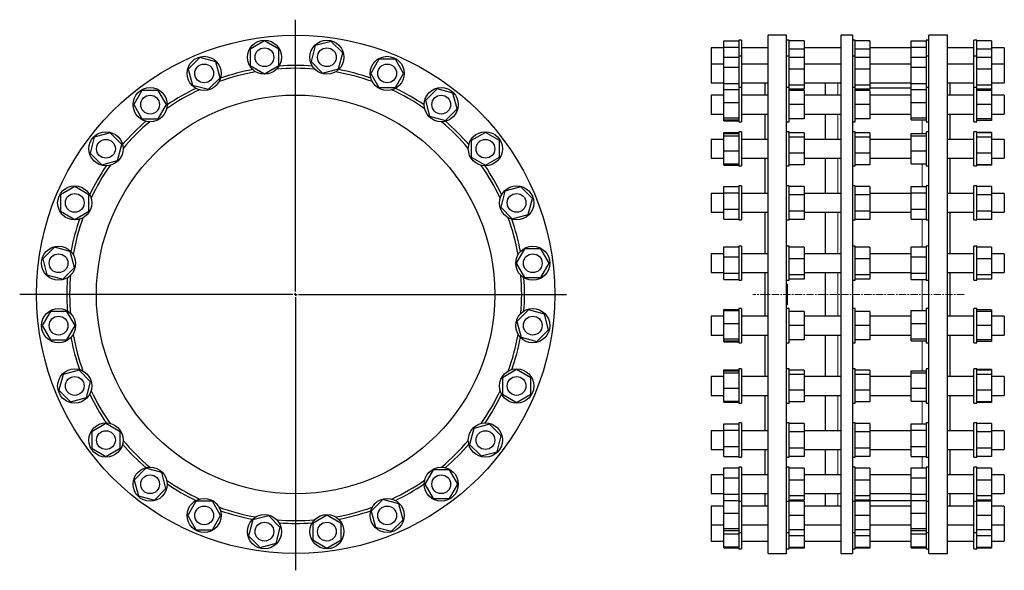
# Model space of a CAD drawing. Header units: millimetres. Extents: x 62 to 1792, y 151 to 1937.
# Tile 2 of 2: x 62 to 1792, y 970 to 1937. Entities that reach past the tile are written whole.
import ezdxf

# ---------------------------------------------------------------- set-up
doc = ezdxf.new("R2010")
doc.units = ezdxf.units.MM
doc.linetypes.add('CENTERX2', pattern=[20.32, 12.7, -2.54, 2.54, -2.54])
doc.layers.add('FORMAT', color=7, linetype='Continuous')

# ---------------------------------------------------------------- blocks, each defined once
blk = doc.blocks.new('SW_CENTERMARKSYMBOL_0')
at = {"layer": 'FORMAT', "color": 0}
for p, q in [((0, 5), (0, 482.3)), ((-5, 0), (-484.7, 0)), ((0, 0), (-2.5, 0)), ((0, 0), (0, 2.5)), ((0, 0), (0, -2.5)), ((0, 0), (2.5, 0)), ((5, 0), (475.5, 0)), ((0, -5), (0, -484.3))]:
    blk.add_line(p, q, dxfattribs=at)

msp = doc.modelspace()

# ---------------------------------------------------------------- linework, layer by layer
at = {"color": 7, "linetype": 'Continuous', "lineweight": 25}
for p, q in [((1409, 1909.8), (1376.7, 1909.8)), ((1376.7, 999.8), (1376.7, 1909.8)), ((1409, 999.8), (1409, 1909.8)), ((1524.8, 1909.8), (1504.8, 1909.8)), ((1504.8, 1909.8), (1504.8, 999.8)), ((1524.8, 1909.8), (1524.8, 999.8)), ((1691.7, 1909.8), (1659.4, 1909.8)), ((1659.4, 1454.8), (1659.4, 1909.8)), ((1691.7, 1454.8), (1691.7, 1909.8)), ((492.2, 1900.1), (467.2, 1885.6)), ((467.2, 1885.6), (467.2, 1856.8)), ((517.2, 1885.6), (492.2, 1900.1)), ((517.2, 1856.8), (517.2, 1885.6)), ((581.5, 1891.6), (574, 1863.7)), ((609.3, 1899.1), (581.5, 1891.6)), ((629.7, 1878.7), (609.3, 1899.1)), ((1299.2, 1887.7), (1276.7, 1887.7)), ((1276.7, 1887.7), (1276.7, 1859.3)), ((1299.2, 1899.8), (1325.2, 1899.8)), ((1299.2, 1888.8), (1299.2, 1899.8)), ((1299.2, 1888.8), (1325.2, 1888.8)), ((1299.2, 1871.4), (1299.2, 1888.8)), ((1330.2, 1901.2), (1325.2, 1901.2)), ((1325.2, 1901.2), (1325.2, 1872.8)), ((1330.2, 1901.2), (1330.2, 1872.8)), ((1376.7, 1887.7), (1330.2, 1887.7)), ((1414, 1901.2), (1409, 1901.2)), ((1414, 1872.8), (1414, 1901.2)), ((1440, 1900.1), (1414, 1900.1)), ((1440, 1885.6), (1414, 1885.6)), ((1440, 1900.1), (1440, 1885.6)), ((1504.8, 1887.7), (1440, 1887.7)), ((1440, 1885.6), (1440, 1870.7)), ((1529.8, 1901.2), (1524.8, 1901.2)), ((1529.8, 1872.8), (1529.8, 1901.2)), ((1555.8, 1900.1), (1529.8, 1900.1)), ((1555.8, 1885.6), (1529.8, 1885.6)), ((1555.8, 1900.1), (1555.8, 1885.6)), ((1628.4, 1887.7), (1555.8, 1887.7)), ((1555.8, 1885.6), (1555.8, 1870.7)), ((1628.4, 1899.8), (1654.4, 1899.8)), ((1628.4, 1888.8), (1628.4, 1899.8)), ((1628.4, 1871.4), (1628.4, 1888.8)), ((1628.4, 1888.8), (1654.4, 1888.8)), ((1659.4, 1901.2), (1654.4, 1901.2)), ((1654.4, 1901.2), (1654.4, 1872.8)), ((1738.2, 1887.7), (1691.7, 1887.7)), ((1743.2, 1901.2), (1738.2, 1901.2)), ((1738.2, 1872.8), (1738.2, 1901.2)), ((1743.2, 1872.8), (1743.2, 1901.2)), ((1769.2, 1900.1), (1743.2, 1900.1)), ((1769.2, 1885.6), (1743.2, 1885.6)), ((1769.2, 1900.1), (1769.2, 1885.6)), ((1791.7, 1887.7), (1769.2, 1887.7)), ((1769.2, 1885.6), (1769.2, 1870.7)), ((1791.7, 1887.7), (1791.7, 1859.3)), ((378.8, 1870.7), (358.4, 1850.3)), ((406.7, 1863.2), (378.8, 1870.7)), ((622.3, 1850.8), (629.7, 1878.7)), ((693.3, 1867.8), (678.9, 1842.8)), ((722.2, 1867.8), (693.3, 1867.8)), ((736.6, 1842.8), (722.2, 1867.8)), ((1299.2, 1871.4), (1325.2, 1871.4)), ((1299.2, 1853.9), (1299.2, 1871.4)), ((1330.2, 1872.8), (1325.2, 1872.8)), ((1325.2, 1872.8), (1325.2, 1872.6)), ((1325.2, 1872.6), (1325.2, 1818)), ((1330.2, 1872.8), (1330.2, 1872.6)), ((1330.2, 1872.6), (1330.2, 1818)), ((1414, 1872.8), (1409, 1872.8)), ((1414, 1818), (1414, 1872.8)), ((1440, 1870.7), (1414, 1870.7)), ((1440, 1870.7), (1440, 1850.3)), ((1529.8, 1872.8), (1524.8, 1872.8)), ((1529.8, 1818), (1529.8, 1872.8)), ((1555.8, 1870.7), (1529.8, 1870.7)), ((1555.8, 1870.7), (1555.8, 1850.3)), ((1628.4, 1871.4), (1654.4, 1871.4)), ((1628.4, 1853.9), (1628.4, 1871.4)), ((1659.4, 1872.8), (1654.4, 1872.8)), ((1654.4, 1872.8), (1654.4, 1872.6)), ((1654.4, 1872.6), (1654.4, 1818)), ((1743.2, 1872.8), (1738.2, 1872.8)), ((1738.2, 1818), (1738.2, 1872.8)), ((1743.2, 1818), (1743.2, 1872.8)), ((1769.2, 1870.7), (1743.2, 1870.7)), ((1769.2, 1870.7), (1769.2, 1850.3)), ((414.2, 1835.3), (406.7, 1863.2)), ((467.2, 1856.8), (492.2, 1842.3)), ((492.2, 1842.3), (517.2, 1856.8)), ((574, 1863.7), (594.4, 1843.3)), ((594.4, 1843.3), (622.3, 1850.8)), ((1299.2, 1859.3), (1276.7, 1859.3)), ((1276.7, 1859.3), (1276.7, 1826.3)), ((1299.2, 1825.3), (1299.2, 1853.9)), ((1299.2, 1853.9), (1325.2, 1853.9)), ((1376.7, 1859.3), (1330.2, 1859.3)), ((1504.8, 1859.3), (1440, 1859.3)), ((1628.4, 1859.3), (1555.8, 1859.3)), ((1628.4, 1853.9), (1654.4, 1853.9)), ((1628.4, 1825.3), (1628.4, 1853.9)), ((1738.2, 1859.3), (1691.7, 1859.3)), ((1791.7, 1859.3), (1769.2, 1859.3)), ((1791.7, 1859.3), (1791.7, 1826.3)), ((358.4, 1850.3), (365.9, 1822.4)), ((393.8, 1814.9), (414.2, 1835.3)), ((678.9, 1842.8), (693.3, 1817.8)), ((722.2, 1817.8), (736.6, 1842.8)), ((1440, 1850.3), (1414, 1850.3)), ((1440, 1850.3), (1440, 1822.4)), ((1555.8, 1850.3), (1529.8, 1850.3)), ((1555.8, 1850.3), (1555.8, 1822.4)), ((1769.2, 1850.3), (1743.2, 1850.3)), ((1769.2, 1850.3), (1769.2, 1822.4)), ((365.9, 1822.4), (393.8, 1814.9)), ((693.3, 1817.8), (722.2, 1817.8)), ((1276.7, 1826.3), (1299.2, 1826.3)), ((1299.2, 1825.3), (1325.2, 1825.3)), ((1299.2, 1814.7), (1299.2, 1825.3)), ((1330.2, 1818), (1325.2, 1818)), ((1325.2, 1818), (1325.2, 1815.7)), ((1330.2, 1826.3), (1376.7, 1826.3)), ((1330.2, 1818), (1330.2, 1815.7)), ((1371.7, 1804.5), (1371.7, 1826.3)), ((1414, 1818), (1409, 1818)), ((1440, 1822.4), (1414, 1822.4)), ((1414, 1758), (1414, 1818)), ((1440, 1826.3), (1503.7, 1826.3)), ((1440, 1822.4), (1440, 1814.9)), ((1477.3, 1826.3), (1477.3, 1804.5)), ((1529.8, 1818), (1524.8, 1818)), ((1555.8, 1822.4), (1529.8, 1822.4)), ((1529.8, 1758), (1529.8, 1818)), ((1555.8, 1826.3), (1628.4, 1826.3)), ((1555.8, 1822.4), (1555.8, 1814.9)), ((1628.4, 1816.8), (1555.8, 1816.8)), ((1628.4, 1825.3), (1654.4, 1825.3)), ((1628.4, 1814.7), (1628.4, 1825.3)), ((1659.4, 1818), (1654.4, 1818)), ((1654.4, 1818), (1654.4, 1815.7)), ((1691.7, 1826.3), (1738.2, 1826.3)), ((1696.7, 1804.5), (1696.7, 1826.3)), ((1743.2, 1818), (1738.2, 1818)), ((1738.2, 1758), (1738.2, 1818)), ((1769.2, 1822.4), (1743.2, 1822.4)), ((1743.2, 1758), (1743.2, 1818)), ((1769.2, 1826.3), (1791.7, 1826.3)), ((1769.2, 1822.4), (1769.2, 1814.9)), ((276.9, 1813), (262.5, 1788)), ((305.8, 1813), (276.9, 1813)), ((320.2, 1788), (305.8, 1813)), ((795.3, 1815.9), (774.8, 1795.5)), ((823.1, 1808.4), (795.3, 1815.9)), ((830.6, 1780.5), (823.1, 1808.4)), ((1299.2, 1804.5), (1276.7, 1804.5)), ((1276.7, 1804.5), (1276.7, 1771.5)), ((1299.2, 1814.7), (1325.2, 1814.7)), ((1299.2, 1791.8), (1299.2, 1814.7)), ((1325.2, 1815.7), (1325.2, 1758)), ((1330.2, 1815.7), (1330.2, 1758)), ((1376.7, 1804.5), (1330.2, 1804.5)), ((1440, 1814.9), (1414, 1814.9)), ((1440, 1813), (1414, 1813)), ((1440, 1813), (1440, 1788)), ((1504.8, 1804.5), (1440, 1804.5)), ((1555.8, 1814.9), (1529.8, 1814.9)), ((1555.8, 1813), (1529.8, 1813)), ((1555.8, 1813), (1555.8, 1788)), ((1628.4, 1804.5), (1555.8, 1804.5)), ((1628.4, 1814.7), (1654.4, 1814.7)), ((1628.4, 1791.8), (1628.4, 1814.7)), ((1654.4, 1815.7), (1654.4, 1758)), ((1738.2, 1804.5), (1691.7, 1804.5)), ((1769.2, 1814.9), (1743.2, 1814.9)), ((1769.2, 1813), (1743.2, 1813)), ((1769.2, 1814.9), (1769.2, 1813)), ((1769.2, 1813), (1769.2, 1788)), ((1791.7, 1804.5), (1769.2, 1804.5)), ((1791.7, 1804.5), (1791.7, 1771.5)), ((262.5, 1788), (276.9, 1763)), ((305.8, 1763), (320.2, 1788)), ((774.8, 1795.5), (782.3, 1767.6)), ((1299.2, 1791.8), (1325.2, 1791.8)), ((1299.2, 1765.1), (1299.2, 1791.8)), ((1440, 1788), (1414, 1788)), ((1440, 1788), (1440, 1763)), ((1555.8, 1788), (1529.8, 1788)), ((1555.8, 1788), (1555.8, 1763)), ((1628.4, 1765.1), (1628.4, 1791.8)), ((1628.4, 1791.8), (1654.4, 1791.8)), ((1769.2, 1788), (1743.2, 1788)), ((1769.2, 1788), (1769.2, 1763)), ((782.3, 1767.6), (810.2, 1760.1)), ((810.2, 1760.1), (830.6, 1780.5)), ((1276.7, 1771.5), (1299.2, 1771.5)), ((1299.2, 1765.1), (1325.2, 1765.1)), ((1299.2, 1761.3), (1299.2, 1765.1)), ((1330.2, 1771.5), (1376.7, 1771.5)), ((1371.7, 1727), (1371.7, 1771.5)), ((1440, 1771.5), (1504.7, 1771.5)), ((1477.3, 1771.5), (1477.3, 1727)), ((1555.8, 1771.5), (1628.4, 1771.5)), ((1628.4, 1765.1), (1654.4, 1765.1)), ((1628.4, 1761.3), (1628.4, 1765.1)), ((1691.7, 1771.5), (1738.2, 1771.5)), ((1696.7, 1727), (1696.7, 1771.5)), ((1769.2, 1771.5), (1791.7, 1771.5)), ((276.9, 1763), (305.8, 1763)), ((1299.2, 1761.3), (1325.2, 1761.3)), ((1299.2, 1759.4), (1299.2, 1761.3)), ((1299.2, 1759.4), (1325.2, 1759.4)), ((1325.2, 1758), (1330.2, 1758)), ((1409, 1758), (1414, 1758)), ((1440, 1763), (1414, 1763)), ((1524.8, 1758), (1529.8, 1758)), ((1555.8, 1763), (1529.8, 1763)), ((1628.4, 1761.3), (1654.4, 1761.3)), ((1654.4, 1758), (1659.4, 1758)), ((1738.2, 1758), (1743.2, 1758)), ((1769.2, 1763), (1743.2, 1763)), ((1769.2, 1760.1), (1743.2, 1760.1)), ((1769.2, 1763), (1769.2, 1760.1)), ((193.4, 1730.9), (186, 1703)), ((221.3, 1738.3), (193.4, 1730.9)), ((241.7, 1717.9), (221.3, 1738.3)), ((880.3, 1739.3), (855.3, 1724.9)), ((905.3, 1724.9), (880.3, 1739.3)), ((1299.2, 1739.1), (1325.2, 1739.1)), ((1299.2, 1737.1), (1299.2, 1739.1)), ((1299.2, 1737.1), (1325.2, 1737.1)), ((1299.2, 1733.4), (1299.2, 1737.1)), ((1299.2, 1733.4), (1325.2, 1733.4)), ((1299.2, 1706.7), (1299.2, 1733.4)), ((1330.2, 1740.5), (1325.2, 1740.5)), ((1325.2, 1740.5), (1325.2, 1734.3)), ((1325.2, 1734.3), (1325.2, 1680.5)), ((1330.2, 1740.5), (1330.2, 1734.3)), ((1330.2, 1734.3), (1330.2, 1680.5)), ((1414, 1740.5), (1409, 1740.5)), ((1414, 1680.5), (1414, 1740.5)), ((1440, 1738.3), (1414, 1738.3)), ((1440, 1730.9), (1414, 1730.9)), ((1440, 1738.3), (1440, 1730.9)), ((1440, 1730.9), (1440, 1703)), ((1529.8, 1740.5), (1524.8, 1740.5)), ((1529.8, 1680.5), (1529.8, 1740.5)), ((1555.8, 1738.3), (1529.8, 1738.3)), ((1555.8, 1730.9), (1529.8, 1730.9)), ((1555.8, 1738.3), (1555.8, 1730.9)), ((1555.8, 1730.9), (1555.8, 1703)), ((1628.4, 1737.1), (1654.4, 1737.1)), ((1628.4, 1733.4), (1628.4, 1737.1)), ((1628.4, 1706.7), (1628.4, 1733.4)), ((1628.4, 1733.4), (1654.4, 1733.4)), ((1659.4, 1740.5), (1654.4, 1740.5)), ((1654.4, 1740.5), (1654.4, 1734.3)), ((1654.4, 1734.3), (1654.4, 1680.5)), ((1743.2, 1740.5), (1738.2, 1740.5)), ((1738.2, 1680.5), (1738.2, 1740.5)), ((1743.2, 1680.5), (1743.2, 1740.5)), ((1769.2, 1739.3), (1743.2, 1739.3)), ((1769.2, 1738.3), (1743.2, 1738.3)), ((1769.2, 1730.9), (1743.2, 1730.9)), ((1769.2, 1739.3), (1769.2, 1738.3)), ((1769.2, 1738.3), (1769.2, 1730.9)), ((1769.2, 1730.9), (1769.2, 1703)), ((234.2, 1690), (241.7, 1717.9)), ((855.3, 1724.9), (855.3, 1696)), ((905.3, 1696), (905.3, 1724.9)), ((1299.2, 1727), (1276.7, 1727)), ((1276.7, 1727), (1276.7, 1726.2)), ((1276.7, 1726.2), (1276.7, 1694)), ((1376.7, 1727), (1330.2, 1727)), ((1504.8, 1727), (1440, 1727)), ((1628.4, 1727), (1555.8, 1727)), ((1738.2, 1727), (1691.7, 1727)), ((1791.7, 1727), (1769.2, 1727)), ((1791.7, 1727), (1791.7, 1726.2)), ((1791.7, 1726.2), (1791.7, 1694)), ((186, 1703), (206.4, 1682.6)), ((855.3, 1696), (880.3, 1681.6)), ((880.3, 1681.6), (905.3, 1696)), ((1299.2, 1706.7), (1325.2, 1706.7)), ((1299.2, 1683.8), (1299.2, 1706.7)), ((1440, 1703), (1414, 1703)), ((1440, 1703), (1440, 1682.6)), ((1555.8, 1703), (1529.8, 1703)), ((1555.8, 1703), (1555.8, 1682.6)), ((1628.4, 1706.7), (1654.4, 1706.7)), ((1628.4, 1683.8), (1628.4, 1706.7)), ((1769.2, 1703), (1743.2, 1703)), ((1769.2, 1703), (1769.2, 1682.6)), ((206.4, 1682.6), (234.2, 1690)), ((1276.7, 1694), (1299.2, 1694)), ((1299.2, 1683.8), (1325.2, 1683.8)), ((1299.2, 1681.8), (1299.2, 1683.8)), ((1299.2, 1681.8), (1325.2, 1681.8)), ((1325.2, 1680.5), (1330.2, 1680.5)), ((1330.2, 1694), (1376.7, 1694)), ((1371.7, 1632), (1371.7, 1694)), ((1409, 1680.5), (1414, 1680.5)), ((1440, 1682.6), (1414, 1682.6)), ((1440, 1694), (1504.8, 1694)), ((1477.3, 1694), (1477.3, 1632)), ((1524.8, 1680.5), (1529.8, 1680.5)), ((1555.8, 1682.6), (1529.8, 1682.6)), ((1555.8, 1694), (1628.4, 1694)), ((1628.4, 1683.8), (1654.4, 1683.8)), ((1654.4, 1680.5), (1659.4, 1680.5)), ((1691.7, 1694), (1738.2, 1694)), ((1696.7, 1632), (1696.7, 1694)), ((1738.2, 1680.5), (1743.2, 1680.5)), ((1769.2, 1682.6), (1743.2, 1682.6)), ((1769.2, 1681.6), (1743.2, 1681.6)), ((1769.2, 1694), (1791.7, 1694)), ((1769.2, 1682.6), (1769.2, 1681.6)), ((159, 1644.4), (134, 1629.9)), ((184, 1629.9), (159, 1644.4)), ((942.5, 1643.4), (914.7, 1635.9)), ((963, 1623), (942.5, 1643.4)), ((1299.2, 1644.1), (1325.2, 1644.1)), ((1299.2, 1633.1), (1299.2, 1644.1)), ((1330.2, 1645.5), (1325.2, 1645.5)), ((1325.2, 1645.5), (1325.2, 1633.8)), ((1330.2, 1645.5), (1330.2, 1633.8)), ((1414, 1645.5), (1409, 1645.5)), ((1414, 1585.5), (1414, 1645.5)), ((1440, 1644.4), (1414, 1644.4)), ((1440, 1644.4), (1440, 1629.9)), ((1529.8, 1645.5), (1524.8, 1645.5)), ((1529.8, 1585.5), (1529.8, 1645.5)), ((1555.8, 1644.4), (1529.8, 1644.4)), ((1555.8, 1644.4), (1555.8, 1629.9)), ((1628.4, 1644.1), (1654.4, 1644.1)), ((1628.4, 1633.1), (1628.4, 1644.1)), ((1659.4, 1645.5), (1654.4, 1645.5)), ((1654.4, 1645.5), (1654.4, 1633.8)), ((1743.2, 1645.5), (1738.2, 1645.5)), ((1738.2, 1585.5), (1738.2, 1645.5)), ((1743.2, 1585.5), (1743.2, 1645.5)), ((1769.2, 1644.4), (1743.2, 1644.4)), ((1769.2, 1644.4), (1769.2, 1629.9)), ((134, 1629.9), (134, 1601.1)), ((184, 1601.1), (184, 1629.9)), ((914.7, 1635.9), (907.2, 1608)), ((1299.2, 1632), (1276.7, 1632)), ((1276.7, 1632), (1276.7, 1629.4)), ((1276.7, 1629.4), (1276.7, 1599)), ((1299.2, 1604.5), (1299.2, 1633.1)), ((1299.2, 1633.1), (1325.2, 1633.1)), ((1325.2, 1633.8), (1325.2, 1585.5)), ((1330.2, 1633.8), (1330.2, 1585.5)), ((1376.7, 1632), (1330.2, 1632)), ((1440, 1629.9), (1414, 1629.9)), ((1504.8, 1632), (1440, 1632)), ((1440, 1629.9), (1440, 1601.1)), ((1555.8, 1629.9), (1529.8, 1629.9)), ((1628.4, 1632), (1555.8, 1632)), ((1555.8, 1629.9), (1555.8, 1601.1)), ((1628.4, 1633.1), (1654.4, 1633.1)), ((1628.4, 1604.5), (1628.4, 1633.1)), ((1654.4, 1633.8), (1654.4, 1585.5)), ((1738.2, 1632), (1691.7, 1632)), ((1769.2, 1629.9), (1743.2, 1629.9)), ((1791.7, 1632), (1769.2, 1632)), ((1769.2, 1629.9), (1769.2, 1601.1)), ((1791.7, 1632), (1791.7, 1629.4)), ((1791.7, 1629.4), (1791.7, 1599)), ((955.5, 1595.1), (963, 1623)), ((134, 1601.1), (159, 1586.6)), ((159, 1586.6), (184, 1601.1)), ((907.2, 1608), (927.6, 1587.6)), ((927.6, 1587.6), (955.5, 1595.1)), ((1276.7, 1599), (1299.2, 1599)), ((1299.2, 1586.9), (1299.2, 1604.5)), ((1299.2, 1604.5), (1325.2, 1604.5)), ((1330.2, 1599), (1376.7, 1599)), ((1371.7, 1526.1), (1371.7, 1599)), ((1440, 1601.1), (1414, 1601.1)), ((1440, 1601.1), (1440, 1586.6)), ((1440, 1599), (1504.8, 1599)), ((1477.3, 1599), (1477.3, 1526.1)), ((1555.8, 1601.1), (1529.8, 1601.1)), ((1555.8, 1601.1), (1555.8, 1586.6)), ((1555.8, 1599), (1628.4, 1599)), ((1628.4, 1604.5), (1654.4, 1604.5)), ((1628.4, 1586.9), (1628.4, 1604.5)), ((1691.7, 1599), (1738.2, 1599)), ((1696.7, 1526.1), (1696.7, 1599)), ((1769.2, 1601.1), (1743.2, 1601.1)), ((1769.2, 1601.1), (1769.2, 1586.6)), ((1769.2, 1599), (1791.7, 1599)), ((1299.2, 1586.9), (1325.2, 1586.9)), ((1325.2, 1585.5), (1330.2, 1585.5)), ((1409, 1585.5), (1414, 1585.5)), ((1440, 1586.6), (1414, 1586.6)), ((1524.8, 1585.5), (1529.8, 1585.5)), ((1555.8, 1586.6), (1529.8, 1586.6)), ((1628.4, 1586.9), (1654.4, 1586.9)), ((1654.4, 1585.5), (1659.4, 1585.5)), ((1738.2, 1585.5), (1743.2, 1585.5)), ((1769.2, 1586.6), (1743.2, 1586.6)), ((1330.2, 1539.6), (1325.2, 1539.6)), ((1325.2, 1539.6), (1325.2, 1521.1)), ((1330.2, 1539.6), (1330.2, 1521.1)), ((1414, 1539.6), (1409, 1539.6)), ((1414, 1479.6), (1414, 1539.6)), ((1529.8, 1539.6), (1524.8, 1539.6)), ((1529.8, 1479.6), (1529.8, 1539.6)), ((1659.4, 1539.6), (1654.4, 1539.6)), ((1654.4, 1539.6), (1654.4, 1521.1)), ((1743.2, 1539.6), (1738.2, 1539.6)), ((1738.2, 1479.6), (1738.2, 1539.6)), ((1743.2, 1479.6), (1743.2, 1539.6)), ((123.2, 1537.5), (102.8, 1517.1)), ((151, 1530), (123.2, 1537.5)), ((158.5, 1502.1), (151, 1530)), ((949, 1534.6), (934.6, 1509.6)), ((977.9, 1534.6), (949, 1534.6)), ((992.3, 1509.6), (977.9, 1534.6)), ((1299.2, 1526.1), (1276.7, 1526.1)), ((1276.7, 1526.1), (1276.7, 1520.7)), ((1299.2, 1538.2), (1325.2, 1538.2)), ((1299.2, 1520.7), (1299.2, 1538.2)), ((1376.7, 1526.1), (1330.2, 1526.1)), ((1440, 1537.5), (1414, 1537.5)), ((1440, 1537.5), (1440, 1517.1)), ((1504.8, 1526.1), (1440, 1526.1)), ((1555.8, 1537.5), (1529.8, 1537.5)), ((1555.8, 1537.5), (1555.8, 1517.1)), ((1628.4, 1526.1), (1555.8, 1526.1)), ((1628.4, 1520.7), (1628.4, 1538.2)), ((1628.4, 1538.2), (1654.4, 1538.2)), ((1738.2, 1526.1), (1691.7, 1526.1)), ((1769.2, 1537.5), (1743.2, 1537.5)), ((1769.2, 1537.5), (1769.2, 1517.1)), ((1791.7, 1526.1), (1769.2, 1526.1)), ((1791.7, 1526.1), (1791.7, 1520.7)), ((102.8, 1517.1), (110.2, 1489.2)), ((934.6, 1509.6), (949, 1484.6)), ((977.9, 1484.6), (992.3, 1509.6)), ((1276.7, 1520.7), (1276.7, 1493.1)), ((1299.2, 1520.7), (1325.2, 1520.7)), ((1299.2, 1492), (1299.2, 1520.7)), ((1325.2, 1521.1), (1325.2, 1479.6)), ((1330.2, 1521.1), (1330.2, 1479.6)), ((1440, 1517.1), (1414, 1517.1)), ((1440, 1517.1), (1440, 1489.2)), ((1555.8, 1517.1), (1529.8, 1517.1)), ((1555.8, 1517.1), (1555.8, 1489.2)), ((1628.4, 1492), (1628.4, 1520.7)), ((1628.4, 1520.7), (1654.4, 1520.7)), ((1654.4, 1521.1), (1654.4, 1479.6)), ((1769.2, 1517.1), (1743.2, 1517.1)), ((1769.2, 1517.1), (1769.2, 1489.2)), ((1791.7, 1520.7), (1791.7, 1493.1)), ((110.2, 1489.2), (138.1, 1481.7)), ((138.1, 1481.7), (158.5, 1502.1)), ((1276.7, 1493.1), (1299.2, 1493.1)), ((1299.2, 1492), (1325.2, 1492)), ((1299.2, 1481), (1299.2, 1492)), ((1330.2, 1493.1), (1376.7, 1493.1)), ((1371.7, 1416.5), (1371.7, 1493.1)), ((1440, 1489.2), (1414, 1489.2)), ((1440, 1493.1), (1504.8, 1493.1)), ((1440, 1489.2), (1440, 1481.7)), ((1477.3, 1493.1), (1477.3, 1416.5)), ((1555.8, 1489.2), (1529.8, 1489.2)), ((1555.8, 1493.1), (1628.4, 1493.1)), ((1555.8, 1489.2), (1555.8, 1481.7)), ((1628.4, 1492), (1654.4, 1492)), ((1628.4, 1481), (1628.4, 1492)), ((1691.7, 1493.1), (1738.2, 1493.1)), ((1696.7, 1454.8), (1696.7, 1493.1)), ((1769.2, 1489.2), (1743.2, 1489.2)), ((1769.2, 1493.1), (1791.7, 1493.1)), ((1769.2, 1489.2), (1769.2, 1481.7)), ((949, 1484.6), (977.9, 1484.6)), ((1299.2, 1481), (1325.2, 1481)), ((1325.2, 1479.6), (1330.2, 1479.6)), ((1409, 1479.6), (1414, 1479.6)), ((1410.5, 1472.8), (1409, 1472.8)), ((1410.5, 1472.8), (1410.5, 1459.7)), ((1440, 1481.7), (1414, 1481.7)), ((1524.8, 1479.6), (1529.8, 1479.6)), ((1555.8, 1481.7), (1529.8, 1481.7)), ((1628.4, 1481), (1654.4, 1481)), ((1654.4, 1479.6), (1659.4, 1479.6)), ((1738.2, 1479.6), (1743.2, 1479.6)), ((1769.2, 1481.7), (1743.2, 1481.7)), ((1410.5, 1459.7), (1409, 1459.7)), ((1410.5, 1454.8), (1409, 1454.8)), ((1410.5, 1459.7), (1410.5, 1454.8)), ((1410.5, 1454.8), (1410.5, 1449.9)), ((1659.4, 999.8), (1659.4, 1454.8)), ((1691.7, 999.8), (1691.7, 1454.8)), ((1696.7, 1416.5), (1696.7, 1454.8)), ((1410.5, 1449.9), (1409, 1449.9)), ((1410.5, 1436.8), (1409, 1436.8)), ((1410.5, 1449.9), (1410.5, 1436.8)), ((116.2, 1425), (101.8, 1400)), ((145.1, 1425), (116.2, 1425)), ((159.5, 1400), (145.1, 1425)), ((956, 1427.8), (935.6, 1407.4)), ((983.9, 1420.4), (956, 1427.8)), ((991.3, 1392.5), (983.9, 1420.4)), ((1299.2, 1426.6), (1299.2, 1428.6)), ((1299.2, 1428.6), (1325.2, 1428.6)), ((1299.2, 1403.8), (1299.2, 1426.6)), ((1299.2, 1426.6), (1325.2, 1426.6)), ((1330.2, 1430), (1325.2, 1430)), ((1325.2, 1430), (1325.2, 1403.9)), ((1330.2, 1430), (1330.2, 1403.9)), ((1414, 1430), (1409, 1430)), ((1414, 1370), (1414, 1430)), ((1440, 1425), (1414, 1425)), ((1440, 1425), (1440, 1400)), ((1529.8, 1430), (1524.8, 1430)), ((1529.8, 1370), (1529.8, 1430)), ((1555.8, 1425), (1529.8, 1425)), ((1555.8, 1425), (1555.8, 1400)), ((1628.4, 1403.8), (1628.4, 1426.6)), ((1628.4, 1426.6), (1654.4, 1426.6)), ((1659.4, 1430), (1654.4, 1430)), ((1654.4, 1430), (1654.4, 1403.9)), ((1743.2, 1430), (1738.2, 1430)), ((1738.2, 1370), (1738.2, 1430)), ((1743.2, 1370), (1743.2, 1430)), ((1769.2, 1427.8), (1743.2, 1427.8)), ((1769.2, 1425), (1743.2, 1425)), ((1769.2, 1427.8), (1769.2, 1425)), ((1769.2, 1425), (1769.2, 1400)), ((935.6, 1407.4), (943, 1379.5)), ((1299.2, 1416.5), (1276.7, 1416.5)), ((1276.7, 1416.5), (1276.7, 1407.6)), ((1276.7, 1407.6), (1276.7, 1383.5)), ((1299.2, 1377.1), (1299.2, 1403.8)), ((1299.2, 1403.8), (1325.2, 1403.8)), ((1325.2, 1403.9), (1325.2, 1370)), ((1376.7, 1416.5), (1330.2, 1416.5)), ((1330.2, 1403.9), (1330.2, 1370)), ((1504.8, 1416.5), (1440, 1416.5)), ((1628.4, 1416.5), (1555.8, 1416.5)), ((1628.4, 1403.8), (1654.4, 1403.8)), ((1628.4, 1377.1), (1628.4, 1403.8)), ((1654.4, 1403.9), (1654.4, 1370)), ((1738.2, 1416.5), (1691.7, 1416.5)), ((1791.7, 1416.5), (1769.2, 1416.5)), ((1791.7, 1416.5), (1791.7, 1407.6)), ((1791.7, 1407.6), (1791.7, 1383.5)), ((101.8, 1400), (116.2, 1375)), ((145.1, 1375), (159.5, 1400)), ((970.9, 1372.1), (991.3, 1392.5)), ((1440, 1400), (1414, 1400)), ((1440, 1400), (1440, 1375)), ((1555.8, 1400), (1529.8, 1400)), ((1555.8, 1400), (1555.8, 1375)), ((1769.2, 1400), (1743.2, 1400)), ((1769.2, 1400), (1769.2, 1375)), ((116.2, 1375), (145.1, 1375)), ((943, 1379.5), (970.9, 1372.1)), ((1276.7, 1383.5), (1299.2, 1383.5)), ((1299.2, 1377.1), (1325.2, 1377.1)), ((1299.2, 1373.3), (1299.2, 1377.1)), ((1299.2, 1373.3), (1325.2, 1373.3)), ((1299.2, 1371.3), (1299.2, 1373.3)), ((1299.2, 1371.3), (1325.2, 1371.3)), ((1325.2, 1370), (1330.2, 1370)), ((1330.2, 1383.5), (1376.7, 1383.5)), ((1371.7, 1310.6), (1371.7, 1383.5)), ((1409, 1370), (1414, 1370)), ((1440, 1375), (1414, 1375)), ((1440, 1383.5), (1504.8, 1383.5)), ((1477.3, 1383.5), (1477.3, 1310.6)), ((1524.8, 1370), (1529.8, 1370)), ((1555.8, 1375), (1529.8, 1375)), ((1555.8, 1383.5), (1628.4, 1383.5)), ((1628.4, 1377.1), (1654.4, 1377.1)), ((1628.4, 1373.3), (1628.4, 1377.1)), ((1628.4, 1373.3), (1654.4, 1373.3)), ((1654.4, 1370), (1659.4, 1370)), ((1691.7, 1383.5), (1738.2, 1383.5)), ((1696.7, 1310.6), (1696.7, 1383.5)), ((1738.2, 1370), (1743.2, 1370)), ((1769.2, 1375), (1743.2, 1375)), ((1769.2, 1372.1), (1743.2, 1372.1)), ((1769.2, 1383.5), (1791.7, 1383.5)), ((1769.2, 1375), (1769.2, 1372.1)), ((138.6, 1314.5), (131.1, 1286.6)), ((166.5, 1321.9), (138.6, 1314.5)), ((186.9, 1301.5), (166.5, 1321.9)), ((935.1, 1322.9), (910.1, 1308.5)), ((960.1, 1308.5), (935.1, 1322.9)), ((1299.2, 1322.7), (1325.2, 1322.7)), ((1299.2, 1320.7), (1299.2, 1322.7)), ((1299.2, 1320.7), (1325.2, 1320.7)), ((1299.2, 1317), (1299.2, 1320.7)), ((1299.2, 1290.3), (1299.2, 1317)), ((1299.2, 1317), (1325.2, 1317)), ((1330.2, 1324.1), (1325.2, 1324.1)), ((1325.2, 1324.1), (1325.2, 1290.2)), ((1330.2, 1324.1), (1330.2, 1290.2)), ((1414, 1324.1), (1409, 1324.1)), ((1414, 1264.1), (1414, 1324.1)), ((1440, 1321.9), (1414, 1321.9)), ((1440, 1314.5), (1414, 1314.5)), ((1440, 1321.9), (1440, 1314.5)), ((1440, 1314.5), (1440, 1286.6)), ((1529.8, 1324.1), (1524.8, 1324.1)), ((1529.8, 1264.1), (1529.8, 1324.1)), ((1555.8, 1321.9), (1529.8, 1321.9)), ((1555.8, 1314.5), (1529.8, 1314.5)), ((1555.8, 1321.9), (1555.8, 1314.5)), ((1555.8, 1314.5), (1555.8, 1286.6)), ((1628.4, 1320.7), (1654.4, 1320.7)), ((1628.4, 1317), (1628.4, 1320.7)), ((1628.4, 1290.3), (1628.4, 1317)), ((1628.4, 1317), (1654.4, 1317)), ((1659.4, 1324.1), (1654.4, 1324.1)), ((1654.4, 1324.1), (1654.4, 1290.2)), ((1743.2, 1324.1), (1738.2, 1324.1)), ((1738.2, 1264.1), (1738.2, 1324.1)), ((1743.2, 1264.1), (1743.2, 1324.1)), ((1769.2, 1322.9), (1743.2, 1322.9)), ((1769.2, 1321.9), (1743.2, 1321.9)), ((1769.2, 1314.5), (1743.2, 1314.5)), ((1769.2, 1322.9), (1769.2, 1321.9)), ((1769.2, 1321.9), (1769.2, 1314.5)), ((1769.2, 1314.5), (1769.2, 1286.6)), ((179.4, 1273.6), (186.9, 1301.5)), ((910.1, 1308.5), (910.1, 1279.6)), ((960.1, 1279.6), (960.1, 1308.5)), ((1299.2, 1310.6), (1276.7, 1310.6)), ((1276.7, 1310.6), (1276.7, 1297.6)), ((1276.7, 1297.6), (1276.7, 1277.6)), ((1376.7, 1310.6), (1330.2, 1310.6)), ((1504.8, 1310.6), (1440, 1310.6)), ((1628.4, 1310.6), (1555.8, 1310.6)), ((1738.2, 1310.6), (1691.7, 1310.6)), ((1791.7, 1310.6), (1769.2, 1310.6)), ((1791.7, 1310.6), (1791.7, 1297.6)), ((1791.7, 1297.6), (1791.7, 1277.6)), ((131.1, 1286.6), (151.5, 1266.2)), ((1299.2, 1267.4), (1299.2, 1290.3)), ((1299.2, 1290.3), (1325.2, 1290.3)), ((1325.2, 1290.2), (1325.2, 1264.1)), ((1330.2, 1290.2), (1330.2, 1264.1)), ((1440, 1286.6), (1414, 1286.6)), ((1440, 1286.6), (1440, 1266.2)), ((1555.8, 1286.6), (1529.8, 1286.6)), ((1555.8, 1286.6), (1555.8, 1266.2)), ((1628.4, 1290.3), (1654.4, 1290.3)), ((1628.4, 1267.4), (1628.4, 1290.3)), ((1654.4, 1290.2), (1654.4, 1264.1)), ((1769.2, 1286.6), (1743.2, 1286.6)), ((1769.2, 1286.6), (1769.2, 1266.2)), ((151.5, 1266.2), (179.4, 1273.6)), ((910.1, 1279.6), (935.1, 1265.2)), ((935.1, 1265.2), (960.1, 1279.6)), ((1276.7, 1277.6), (1299.2, 1277.6)), ((1299.2, 1267.4), (1325.2, 1267.4)), ((1299.2, 1265.4), (1299.2, 1267.4)), ((1299.2, 1265.4), (1325.2, 1265.4)), ((1325.2, 1264.1), (1330.2, 1264.1)), ((1330.2, 1277.6), (1376.7, 1277.6)), ((1371.7, 1215.6), (1371.7, 1277.6)), ((1409, 1264.1), (1414, 1264.1)), ((1440, 1266.2), (1414, 1266.2)), ((1440, 1277.6), (1504.8, 1277.6)), ((1477.3, 1277.6), (1477.3, 1215.6)), ((1524.8, 1264.1), (1529.8, 1264.1)), ((1555.8, 1266.2), (1529.8, 1266.2)), ((1555.8, 1277.6), (1628.4, 1277.6)), ((1628.4, 1267.4), (1654.4, 1267.4)), ((1654.4, 1264.1), (1659.4, 1264.1)), ((1691.7, 1277.6), (1738.2, 1277.6)), ((1696.7, 1215.6), (1696.7, 1277.6)), ((1738.2, 1264.1), (1743.2, 1264.1)), ((1769.2, 1266.2), (1743.2, 1266.2)), ((1769.2, 1265.2), (1743.2, 1265.2)), ((1769.2, 1277.6), (1791.7, 1277.6)), ((1769.2, 1266.2), (1769.2, 1265.2)), ((213.8, 1228), (188.8, 1213.5)), ((238.8, 1213.5), (213.8, 1228)), ((1330.2, 1229.1), (1325.2, 1229.1)), ((1325.2, 1229.1), (1325.2, 1187.6)), ((1330.2, 1229.1), (1330.2, 1187.6)), ((1414, 1229.1), (1409, 1229.1)), ((1414, 1169.1), (1414, 1229.1)), ((1440, 1228), (1414, 1228)), ((1440, 1228), (1440, 1213.5)), ((1529.8, 1229.1), (1524.8, 1229.1)), ((1529.8, 1169.1), (1529.8, 1229.1)), ((1555.8, 1228), (1529.8, 1228)), ((1555.8, 1228), (1555.8, 1213.5)), ((1659.4, 1229.1), (1654.4, 1229.1)), ((1654.4, 1229.1), (1654.4, 1187.6)), ((1743.2, 1229.1), (1738.2, 1229.1)), ((1738.2, 1169.1), (1738.2, 1229.1)), ((1743.2, 1169.1), (1743.2, 1229.1)), ((1769.2, 1228), (1743.2, 1228)), ((1769.2, 1228), (1769.2, 1213.5)), ((188.8, 1213.5), (188.8, 1184.7)), ((238.8, 1184.7), (238.8, 1213.5)), ((859.8, 1219.5), (852.4, 1191.6)), ((887.7, 1227), (859.8, 1219.5)), ((908.1, 1206.6), (887.7, 1227)), ((1299.2, 1215.6), (1276.7, 1215.6)), ((1276.7, 1215.6), (1276.7, 1198.4)), ((1299.2, 1227.7), (1325.2, 1227.7)), ((1299.2, 1216.7), (1299.2, 1227.7)), ((1299.2, 1216.7), (1325.2, 1216.7)), ((1299.2, 1188.1), (1299.2, 1216.7)), ((1376.7, 1215.6), (1330.2, 1215.6)), ((1440, 1213.5), (1414, 1213.5)), ((1504.8, 1215.6), (1440, 1215.6)), ((1440, 1213.5), (1440, 1184.7)), ((1555.8, 1213.5), (1529.8, 1213.5)), ((1628.4, 1215.6), (1555.8, 1215.6)), ((1555.8, 1213.5), (1555.8, 1184.7)), ((1628.4, 1227.7), (1654.4, 1227.7)), ((1628.4, 1216.7), (1628.4, 1227.7)), ((1628.4, 1216.7), (1654.4, 1216.7)), ((1628.4, 1188.1), (1628.4, 1216.7)), ((1738.2, 1215.6), (1691.7, 1215.6)), ((1769.2, 1213.5), (1743.2, 1213.5)), ((1791.7, 1215.6), (1769.2, 1215.6)), ((1769.2, 1213.5), (1769.2, 1184.7)), ((1791.7, 1215.6), (1791.7, 1198.4)), ((900.7, 1178.7), (908.1, 1206.6)), ((1276.7, 1198.4), (1276.7, 1182.6)), ((1791.7, 1198.4), (1791.7, 1182.6)), ((188.8, 1184.7), (213.8, 1170.2)), ((213.8, 1170.2), (238.8, 1184.7)), ((852.4, 1191.6), (872.8, 1171.2)), ((872.8, 1171.2), (900.7, 1178.7)), ((1276.7, 1182.6), (1299.2, 1182.6)), ((1299.2, 1188.1), (1325.2, 1188.1)), ((1299.2, 1170.5), (1299.2, 1188.1)), ((1325.2, 1187.6), (1325.2, 1169.1)), ((1330.2, 1187.6), (1330.2, 1169.1)), ((1330.2, 1182.6), (1376.7, 1182.6)), ((1371.7, 1138.1), (1371.7, 1182.6)), ((1440, 1184.7), (1414, 1184.7)), ((1440, 1184.7), (1440, 1170.2)), ((1440, 1182.6), (1504.8, 1182.6)), ((1477.3, 1182.6), (1477.3, 1138.1)), ((1555.8, 1184.7), (1529.8, 1184.7)), ((1555.8, 1184.7), (1555.8, 1170.2)), ((1555.8, 1182.6), (1628.4, 1182.6)), ((1628.4, 1170.5), (1628.4, 1188.1)), ((1628.4, 1188.1), (1654.4, 1188.1)), ((1654.4, 1187.6), (1654.4, 1169.1)), ((1691.7, 1182.6), (1738.2, 1182.6)), ((1696.7, 1138.1), (1696.7, 1182.6)), ((1769.2, 1184.7), (1743.2, 1184.7)), ((1769.2, 1184.7), (1769.2, 1170.2)), ((1769.2, 1182.6), (1791.7, 1182.6)), ((1299.2, 1170.5), (1325.2, 1170.5)), ((1325.2, 1169.1), (1330.2, 1169.1)), ((1409, 1169.1), (1414, 1169.1)), ((1440, 1170.2), (1414, 1170.2)), ((1524.8, 1169.1), (1529.8, 1169.1)), ((1555.8, 1170.2), (1529.8, 1170.2)), ((1628.4, 1170.5), (1654.4, 1170.5)), ((1654.4, 1169.1), (1659.4, 1169.1)), ((1738.2, 1169.1), (1743.2, 1169.1)), ((1769.2, 1170.2), (1743.2, 1170.2)), ((283.9, 1149.5), (263.5, 1129)), ((311.8, 1142), (283.9, 1149.5)), ((319.2, 1114.1), (311.8, 1142)), ((788.3, 1146.6), (773.9, 1121.6)), ((817.2, 1146.6), (788.3, 1146.6)), ((831.6, 1121.6), (817.2, 1146.6)), ((1299.2, 1150.2), (1325.2, 1150.2)), ((1299.2, 1132.6), (1299.2, 1150.2)), ((1330.2, 1151.6), (1325.2, 1151.6)), ((1325.2, 1151.6), (1325.2, 1103.3)), ((1330.2, 1151.6), (1330.2, 1103.3)), ((1414, 1151.6), (1409, 1151.6)), ((1414, 1150.6), (1414, 1151.6)), ((1414, 1091.6), (1414, 1150.6)), ((1440, 1149.5), (1414, 1149.5)), ((1440, 1149.5), (1440, 1129)), ((1529.8, 1151.6), (1524.8, 1151.6)), ((1529.8, 1150.6), (1529.8, 1151.6)), ((1529.8, 1091.6), (1529.8, 1150.6)), ((1555.8, 1149.5), (1529.8, 1149.5)), ((1555.8, 1149.5), (1555.8, 1129)), ((1628.4, 1132.6), (1628.4, 1150.2)), ((1628.4, 1150.2), (1654.4, 1150.2)), ((1659.4, 1151.6), (1654.4, 1151.6)), ((1654.4, 1151.6), (1654.4, 1103.3)), ((1743.2, 1151.6), (1738.2, 1151.6)), ((1738.2, 1150.6), (1738.2, 1151.6)), ((1738.2, 1091.6), (1738.2, 1150.6)), ((1743.2, 1150.6), (1743.2, 1151.6)), ((1743.2, 1091.6), (1743.2, 1150.6)), ((1769.2, 1149.5), (1743.2, 1149.5)), ((1769.2, 1149.5), (1769.2, 1129)), ((263.5, 1129), (271, 1101.2)), ((1299.2, 1138.1), (1276.7, 1138.1)), ((1276.7, 1138.1), (1276.7, 1116.6)), ((1299.2, 1104), (1299.2, 1132.6)), ((1299.2, 1132.6), (1325.2, 1132.6)), ((1376.7, 1138.1), (1330.2, 1138.1)), ((1440, 1129), (1414, 1129)), ((1504.7, 1138.1), (1440, 1138.1)), ((1440, 1129), (1440, 1101.2)), ((1555.8, 1129), (1529.8, 1129)), ((1628.4, 1138.1), (1555.8, 1138.1)), ((1555.8, 1129), (1555.8, 1101.2)), ((1628.4, 1132.6), (1654.4, 1132.6)), ((1628.4, 1104), (1628.4, 1132.6)), ((1738.2, 1138.1), (1691.7, 1138.1)), ((1769.2, 1129), (1743.2, 1129)), ((1791.7, 1138.1), (1769.2, 1138.1)), ((1769.2, 1129), (1769.2, 1101.2)), ((1791.7, 1138.1), (1791.7, 1116.6)), ((298.8, 1093.7), (319.2, 1114.1)), ((773.9, 1121.6), (788.3, 1096.6)), ((817.2, 1096.6), (831.6, 1121.6)), ((1276.7, 1116.6), (1276.7, 1105.1)), ((1791.7, 1116.6), (1791.7, 1105.1)), ((271, 1101.2), (298.8, 1093.7)), ((371.9, 1091.8), (357.4, 1066.8)), ((400.8, 1091.8), (371.9, 1091.8)), ((415.2, 1066.8), (400.8, 1091.8)), ((700.3, 1094.6), (679.9, 1074.2)), ((728.2, 1087.2), (700.3, 1094.6)), ((788.3, 1096.6), (817.2, 1096.6)), ((1276.7, 1105.1), (1299.2, 1105.1)), ((1299.2, 1104), (1325.2, 1104)), ((1299.2, 1092.9), (1299.2, 1104)), ((1299.2, 1092.9), (1325.2, 1092.9)), ((1299.2, 1070.5), (1299.2, 1092.9)), ((1325.2, 1103.3), (1325.2, 1091.6)), ((1325.2, 1091.6), (1330.2, 1091.6)), ((1325.2, 1091.6), (1325.2, 1043)), ((1330.2, 1105.1), (1376.7, 1105.1)), ((1330.2, 1103.3), (1330.2, 1091.6)), ((1330.2, 1091.6), (1330.2, 1043)), ((1371.7, 1083.3), (1371.7, 1105.1)), ((1409, 1091.6), (1414, 1091.6)), ((1440, 1101.2), (1414, 1101.2)), ((1440, 1093.7), (1414, 1093.7)), ((1440, 1091.8), (1414, 1091.8)), ((1414, 1036.8), (1414, 1091.6)), ((1440, 1105.1), (1504.8, 1105.1)), ((1440, 1101.2), (1440, 1093.7)), ((1440, 1091.8), (1440, 1066.8)), ((1477.3, 1105.1), (1477.3, 1083.3)), ((1524.8, 1091.6), (1529.8, 1091.6)), ((1555.8, 1101.2), (1529.8, 1101.2)), ((1555.8, 1093.7), (1529.8, 1093.7)), ((1529.8, 1092.8), (1628.4, 1092.8)), ((1555.8, 1091.8), (1529.8, 1091.8)), ((1529.8, 1036.8), (1529.8, 1091.6)), ((1555.8, 1105.1), (1628.4, 1105.1)), ((1555.8, 1101.2), (1555.8, 1093.7)), ((1555.8, 1092.8), (1555.8, 1091.8)), ((1555.8, 1091.8), (1555.8, 1066.8)), ((1628.4, 1104), (1654.4, 1104)), ((1628.4, 1092.9), (1628.4, 1104)), ((1628.4, 1092.9), (1654.4, 1092.9)), ((1628.4, 1070.5), (1628.4, 1092.9)), ((1654.4, 1103.3), (1654.4, 1091.6)), ((1654.4, 1091.6), (1659.4, 1091.6)), ((1654.4, 1091.6), (1654.4, 1043)), ((1691.7, 1105.1), (1738.2, 1105.1)), ((1696.7, 1083.3), (1696.7, 1105.1)), ((1738.2, 1091.6), (1743.2, 1091.6)), ((1738.2, 1036.8), (1738.2, 1091.6)), ((1769.2, 1101.2), (1743.2, 1101.2)), ((1769.2, 1093.7), (1743.2, 1093.7)), ((1769.2, 1091.8), (1743.2, 1091.8)), ((1743.2, 1036.8), (1743.2, 1091.6)), ((1769.2, 1105.1), (1791.7, 1105.1)), ((1769.2, 1101.2), (1769.2, 1093.7)), ((1769.2, 1093.7), (1769.2, 1091.8)), ((1769.2, 1091.8), (1769.2, 1066.8)), ((679.9, 1074.2), (687.4, 1046.3)), ((735.7, 1059.3), (728.2, 1087.2)), ((1299.2, 1083.3), (1276.7, 1083.3)), ((1276.7, 1083.3), (1276.7, 1057.9)), ((1376.7, 1083.3), (1330.2, 1083.3)), ((1503.7, 1083.3), (1440, 1083.3)), ((1628.4, 1083.3), (1555.8, 1083.3)), ((1738.2, 1083.3), (1691.7, 1083.3)), ((1791.7, 1083.3), (1769.2, 1083.3)), ((1791.7, 1083.3), (1791.7, 1057.9)), ((357.4, 1066.8), (371.9, 1041.8)), ((400.8, 1041.8), (415.2, 1066.8)), ((471.8, 1058.8), (464.3, 1030.9)), ((499.7, 1066.3), (471.8, 1058.8)), ((520.1, 1045.8), (499.7, 1066.3)), ((601.9, 1067.2), (576.9, 1052.8)), ((626.9, 1052.8), (601.9, 1067.2)), ((715.2, 1038.9), (735.7, 1059.3)), ((1276.7, 1057.9), (1276.7, 1050.3)), ((1299.2, 1070.5), (1325.2, 1070.5)), ((1299.2, 1043.9), (1299.2, 1070.5)), ((1440, 1066.8), (1414, 1066.8)), ((1440, 1066.8), (1440, 1041.8)), ((1555.8, 1066.8), (1529.8, 1066.8)), ((1555.8, 1066.8), (1555.8, 1041.8)), ((1628.4, 1070.5), (1654.4, 1070.5)), ((1628.4, 1043.9), (1628.4, 1070.5)), ((1769.2, 1066.8), (1743.2, 1066.8)), ((1769.2, 1066.8), (1769.2, 1041.8)), ((1791.7, 1057.9), (1791.7, 1050.3)), ((371.9, 1041.8), (400.8, 1041.8)), ((512.6, 1018), (520.1, 1045.8)), ((576.9, 1052.8), (576.9, 1023.9)), ((626.9, 1023.9), (626.9, 1052.8)), ((687.4, 1046.3), (715.2, 1038.9)), ((1276.7, 1050.3), (1299.2, 1050.3)), ((1276.7, 1050.3), (1276.7, 1026.2)), ((1299.2, 1043.9), (1325.2, 1043.9)), ((1299.2, 1040.1), (1299.2, 1043.9)), ((1299.2, 1040.1), (1325.2, 1040.1)), ((1299.2, 1034.6), (1299.2, 1040.1)), ((1325.2, 1043), (1325.2, 1036.8)), ((1330.2, 1050.3), (1376.7, 1050.3)), ((1330.2, 1043), (1330.2, 1036.8)), ((1440, 1041.8), (1414, 1041.8)), ((1440, 1050.3), (1504.8, 1050.3)), ((1440, 1041.8), (1440, 1030.9)), ((1555.8, 1041.8), (1529.8, 1041.8)), ((1555.8, 1050.3), (1628.4, 1050.3)), ((1555.8, 1041.8), (1555.8, 1030.9)), ((1628.4, 1043.9), (1654.4, 1043.9)), ((1628.4, 1040.1), (1628.4, 1043.9)), ((1628.4, 1040.1), (1654.4, 1040.1)), ((1628.4, 1034.6), (1628.4, 1040.1)), ((1654.4, 1043), (1654.4, 1036.8)), ((1691.7, 1050.3), (1738.2, 1050.3)), ((1769.2, 1041.8), (1743.2, 1041.8)), ((1769.2, 1050.3), (1791.7, 1050.3)), ((1769.2, 1041.8), (1769.2, 1030.9)), ((1791.7, 1050.3), (1791.7, 1026.2)), ((464.3, 1030.9), (484.8, 1010.5)), ((576.9, 1023.9), (601.9, 1009.5)), ((601.9, 1009.5), (626.9, 1023.9)), ((1276.7, 1026.2), (1276.7, 1021.9)), ((1276.7, 1021.9), (1299.2, 1021.9)), ((1299.2, 1034.6), (1325.2, 1034.6)), ((1299.2, 1011.7), (1299.2, 1034.6)), ((1325.2, 1036.8), (1330.2, 1036.8)), ((1325.2, 1036.8), (1325.2, 1010.7)), ((1330.2, 1036.8), (1330.2, 1010.7)), ((1330.2, 1021.9), (1376.7, 1021.9)), ((1409, 1036.8), (1414, 1036.8)), ((1414, 1008.4), (1414, 1036.8)), ((1440, 1030.9), (1414, 1030.9)), ((1440, 1030.9), (1440, 1010.5)), ((1440, 1021.9), (1504.8, 1021.9)), ((1524.8, 1036.8), (1529.8, 1036.8)), ((1529.8, 1008.4), (1529.8, 1036.8)), ((1555.8, 1030.9), (1529.8, 1030.9)), ((1555.8, 1030.9), (1555.8, 1010.5)), ((1555.8, 1021.9), (1628.4, 1021.9)), ((1628.4, 1034.6), (1654.4, 1034.6)), ((1628.4, 1011.7), (1628.4, 1034.6)), ((1654.4, 1036.8), (1659.4, 1036.8)), ((1654.4, 1036.8), (1654.4, 1010.7)), ((1691.7, 1021.9), (1738.2, 1021.9)), ((1738.2, 1036.8), (1743.2, 1036.8)), ((1738.2, 1008.4), (1738.2, 1036.8)), ((1743.2, 1008.4), (1743.2, 1036.8)), ((1769.2, 1030.9), (1743.2, 1030.9)), ((1769.2, 1030.9), (1769.2, 1010.5)), ((1769.2, 1021.9), (1791.7, 1021.9)), ((1791.7, 1026.2), (1791.7, 1021.9)), ((484.8, 1010.5), (512.6, 1018)), ((1299.2, 1011.7), (1325.2, 1011.7)), ((1299.2, 1009.8), (1299.2, 1011.7)), ((1299.2, 1009.8), (1325.2, 1009.8)), ((1325.2, 1010.7), (1325.2, 1008.4)), ((1325.2, 1008.4), (1330.2, 1008.4)), ((1330.2, 1010.7), (1330.2, 1008.4)), ((1409, 1008.4), (1414, 1008.4)), ((1440, 1010.5), (1414, 1010.5)), ((1440, 1009.5), (1414, 1009.5)), ((1440, 1010.5), (1440, 1009.5)), ((1524.8, 1008.4), (1529.8, 1008.4)), ((1555.8, 1010.5), (1529.8, 1010.5)), ((1555.8, 1009.5), (1529.8, 1009.5)), ((1555.8, 1010.5), (1555.8, 1009.5)), ((1628.4, 1011.7), (1654.4, 1011.7)), ((1628.4, 1009.8), (1628.4, 1011.7)), ((1628.4, 1009.8), (1654.4, 1009.8)), ((1654.4, 1010.7), (1654.4, 1008.4)), ((1654.4, 1008.4), (1659.4, 1008.4)), ((1738.2, 1008.4), (1743.2, 1008.4)), ((1769.2, 1010.5), (1743.2, 1010.5)), ((1769.2, 1009.5), (1743.2, 1009.5)), ((1769.2, 1010.5), (1769.2, 1009.5)), ((1376.7, 999.8), (1409, 999.8)), ((1504.8, 999.8), (1524.8, 999.8)), ((1659.4, 999.8), (1691.7, 999.8))]:
    msp.add_line(p, q, dxfattribs=at)
at = {"color": 8, "linetype": 'Continuous', "lineweight": 18}
for p, q in [((1499.3, 1804.5), (1499.3, 1826.3)), ((1499.3, 1727), (1499.3, 1771.5)), ((1647.4, 1737.1), (1647.4, 1761.3)), ((1499.3, 1632), (1499.3, 1694)), ((1647.4, 1644.1), (1647.4, 1683.8)), ((1499.3, 1526.1), (1499.3, 1599)), ((1647.4, 1538.2), (1647.4, 1586.9)), ((1499.3, 1416.5), (1499.3, 1493.1)), ((1647.4, 1454.8), (1647.4, 1481)), ((1647.4, 1426.6), (1647.4, 1454.8)), ((1499.3, 1310.6), (1499.3, 1383.5)), ((1647.4, 1320.7), (1647.4, 1373.3)), ((1499.3, 1215.6), (1499.3, 1277.6)), ((1647.4, 1227.7), (1647.4, 1267.4)), ((1499.3, 1138.1), (1499.3, 1182.6)), ((1647.4, 1150.2), (1647.4, 1170.5)), ((1499.3, 1083.3), (1499.3, 1105.1))]:
    msp.add_line(p, q, dxfattribs=at)
at = {"color": 7, "linetype": 'Continuous', "lineweight": 25}
for centre, radius in [((547, 1454.8), 455), ((492.2, 1871.2), 30), ((492.2, 1871.2), 16.5), ((601.9, 1871.2), 30), ((601.9, 1871.2), 16.5), ((386.3, 1842.8), 30), ((707.8, 1842.8), 30), ((386.3, 1842.8), 16.5), ((707.8, 1842.8), 16.5), ((291.4, 1788), 30), ((802.7, 1788), 30), ((547, 1454.8), 350), ((291.4, 1788), 16.5), ((802.7, 1788), 16.5), ((213.8, 1710.5), 30), ((880.3, 1710.5), 30), ((213.8, 1710.5), 16.5), ((880.3, 1710.5), 16.5), ((159, 1615.5), 30), ((935.1, 1615.5), 30), ((159, 1615.5), 16.5), ((935.1, 1615.5), 16.5), ((130.6, 1509.6), 30), ((963.5, 1509.6), 30), ((130.6, 1509.6), 16.5), ((963.5, 1509.6), 16.5), ((130.6, 1400), 30), ((963.5, 1400), 30), ((130.6, 1400), 16.5), ((963.5, 1400), 16.5), ((159, 1294.1), 30), ((935.1, 1294.1), 30), ((159, 1294.1), 16.5), ((935.1, 1294.1), 16.5), ((213.8, 1199.1), 30), ((880.3, 1199.1), 30), ((213.8, 1199.1), 16.5), ((880.3, 1199.1), 16.5), ((291.4, 1121.6), 30), ((802.7, 1121.6), 30), ((291.4, 1121.6), 16.5), ((802.7, 1121.6), 16.5), ((386.3, 1066.8), 30), ((707.8, 1066.8), 30), ((386.3, 1066.8), 16.5), ((707.8, 1066.8), 16.5), ((492.2, 1038.4), 30), ((601.9, 1038.4), 30), ((492.2, 1038.4), 16.5), ((601.9, 1038.4), 16.5)]:
    msp.add_circle(centre, radius, dxfattribs=at)
for radius, start, end in [(397, 85.2029, 94.7971), (402, 85.847, 94.153), (397, 100.2029, 109.7971), (402, 100.847, 109.153), (397, 70.2029, 79.7971), (402, 70.847, 79.153), (402, 115.847, 124.153), (402, 55.847, 64.153), (397, 115.2029, 124.7971), (397, 55.2029, 64.7971), (402, 130.847, 139.153), (397, 130.2029, 139.7971), (397, 40.2029, 49.7971), (402, 40.847, 49.153), (402, 145.847, 154.153), (397, 145.2029, 154.7971), (397, 25.2029, 34.7971), (402, 25.847, 34.153), (402, 160.847, 169.153), (397, 160.2029, 169.7971), (397, 10.2029, 19.7971), (402, 10.847, 19.153), (397, 175.2029, 180), (397, 355.2029, 4.7971), (402, 175.847, 180), (402, 355.847, 4.153), (402, 180, 184.153), (397, 180, 184.7971), (397, 190.2029, 199.7971), (397, 340.2029, 349.7971), (402, 190.847, 199.153), (402, 340.847, 349.153), (397, 205.2029, 214.7971), (397, 325.2029, 334.7971), (402, 205.847, 214.153), (402, 325.847, 334.153), (397, 220.2029, 229.7971), (397, 310.2029, 319.7971), (402, 220.847, 229.153), (402, 310.847, 319.153), (397, 235.2029, 244.7971), (397, 295.2029, 304.7971), (402, 235.847, 244.153), (402, 295.847, 304.153), (397, 250.2029, 259.7971), (402, 250.847, 259.153), (397, 280.2029, 289.7971), (402, 280.847, 289.153), (397, 265.2029, 274.7971), (402, 265.847, 274.153)]:
    msp.add_arc((547, 1454.8), radius, start, end, dxfattribs=at)
for points, knots in [([(1503.7, 1826.3), (1503.7, 1826.3), (1503.9, 1826.3), (1504.2, 1826.4), (1504.5, 1826.6), (1504.7, 1826.8), (1504.8, 1827.1), (1504.8, 1827.4), (1504.8, 1827.5)], [0, 0, 0, 0, 0.11024, 0.301864, 0.498112, 0.694289, 0.846545, 1, 1, 1, 1]), ([(1504.7, 1771.5), (1504.7, 1771.5), (1504.8, 1771.5), (1504.8, 1771.6), (1504.8, 1771.6)], [0, 0, 0, 0, 0.488903, 1, 1, 1, 1]), ([(1504.8, 1138), (1504.8, 1138), (1504.8, 1138), (1504.7, 1138.1), (1504.7, 1138.1), (1504.7, 1138.1)], [0, 0, 0, 0, 0.385898, 0.925875, 1, 1, 1, 1]), ([(1504.8, 1082.1), (1504.8, 1082.2), (1504.8, 1082.4), (1504.7, 1082.7), (1504.5, 1082.9), (1504.3, 1083.1), (1504, 1083.2), (1503.8, 1083.2), (1503.7, 1083.3)], [0, 0, 0, 0, 0.115893, 0.278059, 0.440275, 0.6068, 0.773355, 1, 1, 1, 1])]:
    msp.add_open_spline(points, degree=3, knots=knots, dxfattribs=at)
at = {"layer": 'FORMAT', "linetype": 'CENTERX2', "lineweight": 18}
msp.add_line((1721, 1454.8), (1350.2, 1454.8), dxfattribs=at)

# ---------------------------------------------------------------- block references
at = {"layer": 'FORMAT'}
msp.add_blockref('SW_CENTERMARKSYMBOL_0', (547, 1454.8), dxfattribs=at)

doc.saveas('drawing.dxf')
